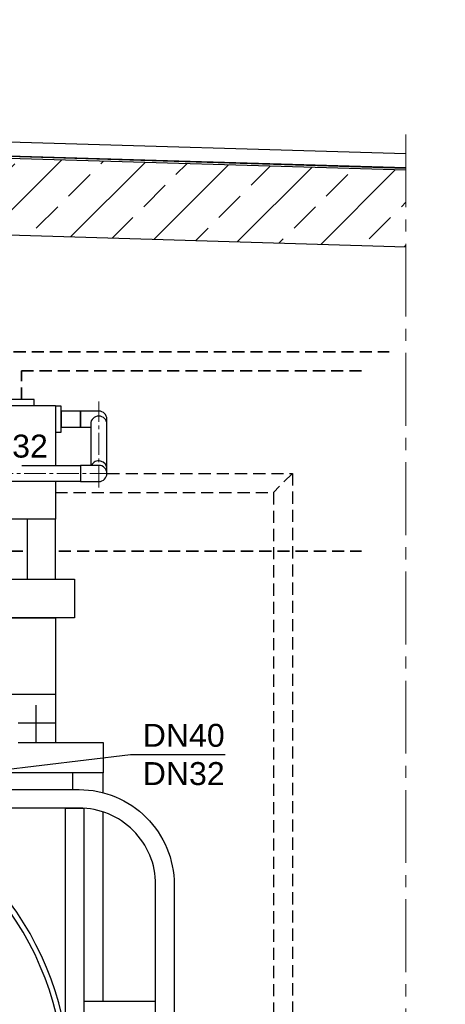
# Model space of a CAD drawing. Header units: millimetres. Extents: x -2329 to 35453, y 325 to 8304.
# Tile 10 of 11: x 8007 to 9119, y 5729 to 8304. Entities that reach past the tile are written whole.
import ezdxf

# ---------------------------------------------------------------- set-up
doc = ezdxf.new("R2010")
doc.units = ezdxf.units.MM
doc.linetypes.add('HIDDEN', pattern=[9.525, 6.35, -3.175])
doc.linetypes.add('MITTE2', pattern=[28.575, 19.05, -3.175, 3.175, -3.175])
doc.styles.add('LBB3.5M1000', font='isocp.shx', dxfattribs={"height": 3.5})

msp = doc.modelspace()

# ---------------------------------------------------------------- hatches: boundary and pattern name
at = {"lineweight": 5}
h = msp.add_hatch(dxfattribs=at)
h.set_pattern_fill('ANSI33', color=256, scale=25)
h.set_pattern_definition([(45, (6169.86, 55157.45), (-112.2532, 112.2532), []), (45, (6282.11, 55157.45), (-112.2532, 112.2532), [79.375, -39.6875])])
h.paths.add_polyline_path([(9016.3, 7709.4), (9016.3, 7910.2), (6039.9, 7999.4), (6019.9, 7980), (6019.9, 7819.3), (6039.9, 7798.7), (6069.9, 7797.8), (6109.9, 7836.6), (6109.9, 7796.6)])

# ---------------------------------------------------------------- linework, layer by layer
for p, q in [((6024.9, 8043.6), (9016.3, 7953.8)), ((9016.3, 7915.2), (6038, 8004.5)), ((9016.3, 7910.2), (6039.9, 7999.4)), ((6114.9, 8004.2), (9016.3, 7917.2)), ((9016.3, 7709.4), (6109.9, 7796.6)), ((8213.5, 7280.4), (8165.5, 7280.4)), ((8165.5, 7280.4), (8165.5, 7238)), ((8165.5, 7238), (8192.3, 7238)), ((8192.3, 7246.8), (8192.3, 7138.5)), ((8234.7, 7117.3), (8234.7, 7259.2)), ((8213.5, 7138.5), (8165.5, 7138.5)), ((8165.5, 7138.5), (8165.5, 7096.1)), ((8165.5, 7096.1), (8213.5, 7096.1)), ((7755, 6539.8), (8099.9, 6539.8)), ((8049.9, 6414), (8049.9, 6511.3)), ((8099.9, 6511.3), (8099.9, 6414)), ((8362.1, 5736.3), (8174.6, 5736.3))]:
    msp.add_line(p, q)
at = {"linetype": 'MITTE2', "lineweight": 18, "ltscale": 10}
msp.add_line((9016.3, 8003.8), (9016.3, 3686.3), dxfattribs=at)
at = {"linetype": 'MITTE2', "lineweight": 5, "ltscale": 3}
for p, q in [((8213.5, 7080.4), (8213.5, 7305.6)), ((8246.9, 7117.3), (7734.7, 7117.3))]:
    msp.add_line(p, q, dxfattribs=at)
at = {"linetype": 'HIDDEN', "ltscale": 5}
msp.add_line((8719.9, 7117.5), (8669.9, 7067.5), dxfattribs=at)
at = {"linetype": 'HIDDEN', "lineweight": 35, "ltscale": 5}
for points in [[(7895.4, 7310.6), (7895.4, 7435.3), (8972.4, 7435.3)], [(8011.2, 7310.6), (8011.2, 7385.4), (8911.2, 7385.4)], [(7888.3, 6913.9), (8016.8, 6913.9)], [(8108.9, 6913.9), (8900.3, 6913.9)]]:
    msp.add_lwpolyline(points, dxfattribs=at)
for points in [[(7593.5, 7295), (8099.9, 7295), (8099.9, 7138.5)], [(7734.7, 7138.5), (8165.5, 7138.5), (8165.5, 7096.1), (7734.7, 7096.1)], [(8099.9, 7096.1), (8099.9, 6997.4), (7734.7, 6997.3)], [(7740.6, 6840.8), (8149.9, 6840.8), (8149.9, 6739.3), (7776, 6739.3)], [(7710.3, 6739.3), (8099.9, 6739.3), (8099.9, 6464), (8002.4, 6464)], [(8002.4, 6414), (8224.9, 6414), (8224.9, 6334), (7831.9, 6334)], [(8224.9, 6282), (8224.9, 6334), (8144.9, 6334), (8144.9, 6290.4)], [(8224.9, 5736.3), (8224.9, 6231.5)]]:
    msp.add_lwpolyline(points)
for points in [[(7977.4, 7295), (8044.9, 7295), (8044.9, 7310.6), (7977.4, 7310.6)], [(8099.9, 7292.9), (8099.9, 7225.4), (8115.5, 7225.4), (8115.5, 7292.9)], [(8115.5, 7280.4), (8115.5, 7238), (8165.5, 7238), (8165.5, 7280.4)], [(8099.9, 6997.4), (8026.2, 6997.4), (8026.2, 6840.8), (8099.9, 6840.8)], [(8174.6, 5667.8), (8126.3, 5654.8), (8126.3, 6242.1), (8174.6, 6242.1)]]:
    msp.add_lwpolyline(points, close=True)
at = {"linetype": 'HIDDEN', "ltscale": 5}
for points in [[(8236.1, 7117.5), (8719.9, 7117.5), (8719.9, 4617.5), (8224.9, 4617.5)], [(8099.9, 7067.5), (8669.9, 7067.5), (8669.9, 4667.5), (8224.9, 4667.5)]]:
    msp.add_lwpolyline(points, dxfattribs=at)
msp.add_lwpolyline([(8362.1, 4616.3), (8362.1, 6042.1, 0.414214), (8162.1, 6242.1), (7831.9, 6242.1), (7831.9, 6290.4), (8162.1, 6290.4, -0.414214), (8410.4, 6042.1), (8410.4, 4616.3)], format="xyb", close=True)
for centre, radius, start, end in [((8213.5, 7259.2), 21.2, 0, 90), ((8213.5, 7117.3), 21.2, 270, 90), ((7324.9, 5514), 800, 111.9232, 64.6157), ((7324.9, 5514), 813.7, 270, 60)]:
    msp.add_arc(centre, radius, start, end)
for centre, end_param in [((8213.5, 7246.8), 6.283185), ((8213.5, 7129.8), 5.840244)]:
    msp.add_ellipse(centre, major_axis=(-21.2, 0), ratio=0.965926, start_param=3.141593, end_param=end_param)

# ---------------------------------------------------------------- next in the draw order: texts
at = {"attachment_point": 1, "style": 'LBB3.5M1000', "bg_fill": 2}
for s, insert, char_height, width in [('\\pi308.85;{\\fArial|b1|i0|c0|p34;VIEW\\P\\pi178.29;ANSICHT}', (-2279.4, 8254), 100, 974.584), ('{\\fArial|b0|i0|c0|p34;DN32}', (7866, 7218.8), 60, 115.933), ('{\\fArial|b0|i0|c0|p34;DN40\\PDN32}', (8328.3, 6462.4), 60, 117.875)]:
    msp.add_mtext(s, dxfattribs=dict(at, insert=insert, char_height=char_height, width=width))

# ---------------------------------------------------------------- next in the draw order: linework, layer by layer
for p, q in [((8296, 6381.7), (7583.7, 6295.9)), ((8544.1, 6381.7), (8296, 6381.7))]:
    msp.add_line(p, q)

# ---------------------------------------------------------------- next in the draw order: texts
at = {"insert": (4252.8, 8254), "char_height": 100, "width": 974.584, "attachment_point": 1, "style": 'LBB3.5M1000', "bg_fill": 2}
msp.add_mtext('\\pi308.85;{\\fArial|b1|i0|c0|p34;VIEW\\P\\pi178.29;ANSICHT}', dxfattribs=at)

# ---------------------------------------------------------------- next in the draw order: texts
at = {"insert": (5154.9, 8164.9), "char_height": 100, "width": 126.491, "attachment_point": 1, "style": 'LBB3.5M1000', "bg_fill": 2}
msp.add_mtext('\\pi29.651;{\\fArial|b1|i0|c0|p34;2}', dxfattribs=at)

doc.saveas('drawing.dxf')
